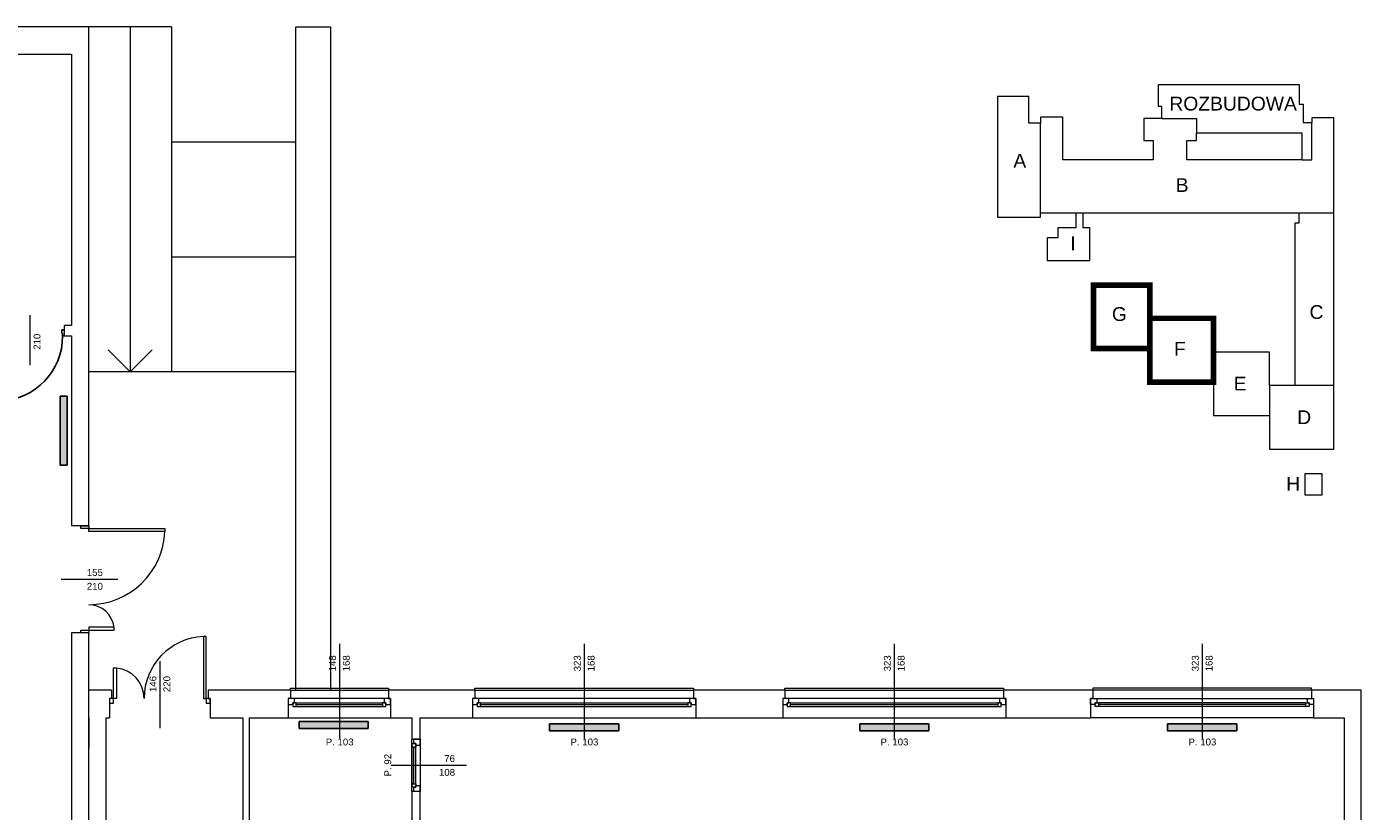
# Model space of a CAD drawing. Header units: millimetres. Extents: x 12683 to 90307, y 30842 to 62253.
# Tile 145 of 152: x 61210 to 63143, y 58929 to 60065. Entities that reach past the tile are written whole.
import ezdxf

# ---------------------------------------------------------------- set-up
doc = ezdxf.new("R2010")
doc.units = ezdxf.units.MM
doc.header["$LTSCALE"] = 0.6
doc.layers.add('zzz_podklady_drzwi', color=252, linetype='Continuous')
doc.layers.add('zzz_podklady_grzejniki_ist', color=252, linetype='Continuous')
for name, color, linetype, lineweight in [('zzz_podklady_drzwi_opisy', 252, 'Continuous', 15), ('zzz_podklady_okna_opisy', 252, 'Continuous', 15), ('zzz_podklady_sciany', 252, 'Continuous', 15), ('zzzz_podklady_schemat', 252, 'Continuous', 15)]:
    doc.layers.add(name, color=color, linetype=linetype, lineweight=lineweight)
doc.styles.add('GENERATED_STYLE_1', font='ARIAL.TTF')

msp = doc.modelspace()

# ---------------------------------------------------------------- hatches: boundary and pattern name
at = {"layer": 'zzz_podklady_grzejniki_ist'}
for points in [[(61258.2, 59430.3), (61268.2, 59430.3), (61268.2, 59530.3), (61258.2, 59530.3)], [(61704.3, 59049.1), (61704.3, 59059.1), (61604.3, 59059.1), (61604.3, 59049.1)], [(61967, 59055.4), (61967, 59045.4), (62067, 59045.4), (62067, 59055.4)], [(62416, 59055.4), (62416, 59045.4), (62516, 59045.4), (62516, 59055.4)], [(62862, 59055.4), (62862, 59045.4), (62962, 59045.4), (62962, 59055.4)]]:
    msp.add_hatch(color=256, dxfattribs=at).paths.add_polyline_path(points, flags=0)

# ---------------------------------------------------------------- linework, layer by layer
at = {"layer": 'zzz_podklady_drzwi'}
for p, q in [((61264.5, 59626.4), (61260.5, 59626.4)), ((61260.5, 59626.4), (61260.5, 59621.4)), ((61260.5, 59621.4), (61261.7, 59621.4)), ((61261.7, 59621.4), (61261.7, 59617.4)), ((61261.7, 59617.4), (61264.5, 59617.4))]:
    msp.add_line(p, q, dxfattribs=at)
msp.add_arc((61167.3, 59617.4), 94.4, 272.4285, 0, dxfattribs=at)
at = {"layer": 'zzz_podklady_drzwi_opisy'}
msp.add_line((61214.5, 59575.3), (61214.5, 59647.4), dxfattribs=at)
at = {"layer": 'zzz_podklady_grzejniki_ist'}
for p, q in [((61258.2, 59530.3), (61268.2, 59530.3)), ((61258.2, 59530.3), (61258.2, 59430.3)), ((61268.2, 59530.3), (61268.2, 59430.3)), ((61268.2, 59430.3), (61258.2, 59430.3)), ((61604.3, 59049.1), (61604.3, 59059.1)), ((61604.3, 59059.1), (61704.3, 59059.1)), ((61704.3, 59059.1), (61704.3, 59049.1)), ((61967, 59045.4), (61967, 59055.4)), ((62067, 59055.4), (61967, 59055.4)), ((62067, 59055.4), (62067, 59045.4)), ((62416, 59045.4), (62416, 59055.4)), ((62516, 59055.4), (62416, 59055.4)), ((62516, 59055.4), (62516, 59045.4)), ((62862, 59045.4), (62862, 59055.4)), ((62962, 59055.4), (62862, 59055.4)), ((62962, 59055.4), (62962, 59045.4)), ((61604.3, 59049.1), (61704.3, 59049.1)), ((62067, 59045.4), (61967, 59045.4)), ((62516, 59045.4), (62416, 59045.4)), ((62962, 59045.4), (62862, 59045.4))]:
    msp.add_line(p, q, dxfattribs=at)
at = {"layer": 'zzz_podklady_okna_opisy'}
for p, q in [((61341.6, 59264.9), (61259.5, 59264.9)), ((61402.5, 59146.6), (61402.5, 59049.4))]:
    msp.add_line(p, q, dxfattribs=at)
at = {"layer": 'zzz_podklady_sciany'}
for p, q in [((61299.5, 60065.4), (61191.4, 60065.4)), ((61299.5, 59342.4), (61299.5, 60065.4)), ((61419.5, 60065.4), (61299.5, 60065.4)), ((61359.5, 60065.4), (61359.5, 59565.4)), ((61419.5, 60065.4), (61419.5, 59565.4)), ((61599.5, 59104.4), (61599.5, 60065.4)), ((61599.5, 60065.4), (61649.5, 60065.4)), ((61649.5, 60065.4), (61649.5, 59104.4)), ((61194.4, 60025.4), (61274.5, 60025.4)), ((61274.5, 60025.4), (61274.5, 59632.4)), ((61419.5, 59898.7), (61599.5, 59898.7)), ((61419.5, 59732.1), (61599.5, 59732.1)), ((61264.5, 59626.4), (61264.5, 59632.4)), ((61274.5, 59632.4), (61264.5, 59632.4)), ((61264.5, 59617.4), (61264.5, 59626.4)), ((61264.5, 59617.4), (61264.5, 59626.4)), ((61264.5, 59617.4), (61264.5, 59626.4)), ((61264.5, 59617.4), (61274.5, 59617.4)), ((61274.5, 59617.4), (61274.5, 59342.4)), ((61359.5, 59565.4), (61327.5, 59597.4)), ((61359.5, 59565.4), (61391.5, 59597.4)), ((61599.5, 59565.4), (61299.5, 59565.4)), ((61288, 59342.4), (61274.5, 59342.4)), ((61299.5, 59342.4), (61288, 59342.4)), ((61288, 59338.4), (61288, 59342.4)), ((61288, 59342.4), (61299.5, 59342.4)), ((61299.5, 59342.4), (61288, 59342.4)), ((61299.5, 59342.4), (61299.5, 59338.4)), ((61299.5, 59338.4), (61288, 59338.4)), ((61299.5, 59338.4), (61409.8, 59338.4)), ((61299.5, 59334.4), (61299.5, 59338.4)), ((61409.8, 59334.4), (61299.5, 59334.4)), ((61409.8, 59338.4), (61409.8, 59334.4)), ((61288, 59187.4), (61274.5, 59187.4)), ((61274.5, 59187.4), (61274.5, 58269.4)), ((61288, 59187.4), (61288, 59191.4)), ((61288, 59191.4), (61299.5, 59191.4)), ((61299.5, 59187.4), (61288, 59187.4)), ((61299.5, 59187.4), (61288, 59187.4)), ((61299.5, 59187.4), (61288, 59187.4)), ((61336.3, 59195.4), (61299.5, 59195.4)), ((61299.5, 59195.4), (61299.5, 59191.4)), ((61299.5, 59191.4), (61336.3, 59191.4)), ((61299.5, 59191.4), (61299.5, 59187.4)), ((61299.5, 59104.4), (61299.5, 59187.4)), ((61336.3, 59191.4), (61336.3, 59195.4)), ((61469.5, 59182.2), (61465.5, 59182.2)), ((61465.5, 59182.2), (61465.5, 59092.4)), ((61469.5, 59092.4), (61469.5, 59182.2)), ((61335.5, 59092.4), (61335.5, 59136.6)), ((61335.5, 59136.6), (61339.5, 59136.6)), ((61339.5, 59136.6), (61339.5, 59092.4)), ((61591.5, 59104.4), (61591.5, 59107.4)), ((61591.5, 59107.4), (61733.5, 59107.4)), ((61733.5, 59107.4), (61733.5, 59104.4)), ((61858.5, 59104.4), (61858.5, 59107.4)), ((61858.5, 59107.4), (62175.5, 59107.4)), ((62175.5, 59107.4), (62175.5, 59104.4)), ((62307.5, 59104.4), (62307.5, 59107.4)), ((62307.5, 59107.4), (62624.5, 59107.4)), ((62624.5, 59107.4), (62624.5, 59104.4)), ((63070.5, 59107.4), (62753.5, 59107.4)), ((62753.5, 59107.4), (62753.5, 59104.4)), ((63070.5, 59104.4), (63070.5, 59107.4)), ((61332.5, 59104.4), (61299.5, 59104.4)), ((61299.5, 59064.4), (61299.5, 59104.4)), ((61299.5, 59064.4), (61299.5, 59104.4)), ((61332.5, 59092.4), (61329.5, 59092.4)), ((61329.5, 59092.4), (61329.5, 59085.4)), ((61335.5, 59092.4), (61329.5, 59092.4)), ((61329.5, 59092.4), (61329.5, 59085.4)), ((61329.5, 59092.4), (61329.5, 59085.4)), ((61332.5, 59092.4), (61329.5, 59092.4)), ((61332.5, 59104.4), (61332.5, 59092.4)), ((61339.5, 59092.4), (61335.5, 59092.4)), ((61335.5, 59085.4), (61335.5, 59092.4)), ((61465.5, 59092.4), (61469.5, 59092.4)), ((61475.5, 59092.4), (61469.5, 59092.4)), ((61469.5, 59092.4), (61469.5, 59085.4)), ((61472.5, 59104.4), (61472.5, 59092.4)), ((61591.5, 59104.4), (61472.5, 59104.4)), ((61472.5, 59092.4), (61475.5, 59092.4)), ((61472.5, 59092.4), (61475.5, 59092.4)), ((61475.5, 59092.4), (61475.5, 59085.4)), ((61475.5, 59085.4), (61475.5, 59092.4)), ((61475.5, 59092.4), (61475.5, 59085.4)), ((61591.5, 59092.4), (61588.5, 59092.4)), ((61588.5, 59092.4), (61588.5, 59083.4)), ((61591.5, 59104.4), (61591.5, 59092.4)), ((61591.5, 59104.4), (61733.5, 59104.4)), ((61733.5, 59104.4), (61733.5, 59092.4)), ((61858.5, 59104.4), (61733.5, 59104.4)), ((61733.5, 59092.4), (61736.5, 59092.4)), ((61736.5, 59092.4), (61736.5, 59083.4)), ((61858.5, 59092.4), (61855.5, 59092.4)), ((61855.5, 59092.4), (61855.5, 59083.4)), ((61858.5, 59104.4), (61858.5, 59092.4)), ((61858.5, 59104.4), (62175.5, 59104.4)), ((62175.5, 59104.4), (62175.5, 59092.4)), ((62307.5, 59104.4), (62175.5, 59104.4)), ((62175.5, 59092.4), (62178.5, 59092.4)), ((62178.5, 59092.4), (62178.5, 59083.4)), ((62307.5, 59092.4), (62304.5, 59092.4)), ((62304.5, 59092.4), (62304.5, 59083.4)), ((62307.5, 59104.4), (62307.5, 59092.4)), ((62307.5, 59104.4), (62624.5, 59104.4)), ((62624.5, 59104.4), (62624.5, 59092.4)), ((62753.5, 59104.4), (62624.5, 59104.4)), ((62624.5, 59092.4), (62627.5, 59092.4)), ((62627.5, 59092.4), (62627.5, 59083.4)), ((62753.5, 59092.4), (62750.5, 59092.4)), ((62750.5, 59092.4), (62750.5, 59083.4)), ((62753.5, 59104.4), (62753.5, 59092.4)), ((63070.5, 59104.4), (62753.5, 59104.4)), ((63070.5, 59104.4), (63070.5, 59092.4)), ((63142.5, 59104.4), (63070.5, 59104.4)), ((63070.5, 59092.4), (63073.5, 59092.4)), ((63073.5, 59092.4), (63073.5, 59083.4)), ((63142.5, 58306.4), (63142.5, 59104.4)), ((61329.5, 59085.4), (61329.5, 59064.4)), ((61329.5, 59085.4), (61335.5, 59085.4)), ((61469.5, 59085.4), (61475.5, 59085.4)), ((61475.5, 59085.4), (61475.5, 59064.4)), ((61588.5, 59083.4), (61588.5, 59064.4)), ((61736.5, 59083.4), (61736.5, 59064.4)), ((61855.5, 59083.4), (61855.5, 59064.4)), ((62178.5, 59083.4), (62178.5, 59064.4)), ((62304.5, 59083.4), (62304.5, 59064.4)), ((62627.5, 59083.4), (62627.5, 59064.4)), ((62750.5, 59083.4), (62750.5, 59064.4)), ((63073.5, 59083.4), (63073.5, 59064.4)), ((61299.5, 58269.4), (61299.5, 59064.4)), ((61299.5, 59064.4), (61299.5, 59020.4)), ((61299.5, 58269.4), (61299.5, 59064.4)), ((61299.5, 59064.4), (61299.5, 59020.4)), ((61324.5, 59064.4), (61329.5, 59064.4)), ((61324.5, 58269.4), (61324.5, 59064.4)), ((61475.5, 59064.4), (61522.5, 59064.4)), ((61522.5, 59064.4), (61522.5, 58646.4)), ((61532.5, 59064.4), (61588.5, 59064.4)), ((61532.5, 58646.4), (61532.5, 59064.4)), ((61588.5, 59064.4), (61736.5, 59064.4)), ((61588.5, 59064.4), (61736.5, 59064.4)), ((61736.5, 59064.4), (61767.5, 59064.4)), ((61767.5, 59064.4), (61767.5, 59033.4)), ((61779.5, 59064.4), (61855.5, 59064.4)), ((61779.5, 59033.4), (61779.5, 59064.4)), ((61855.5, 59064.4), (62178.5, 59064.4)), ((61855.5, 59064.4), (62178.5, 59064.4)), ((62178.5, 59064.4), (62304.5, 59064.4)), ((62304.5, 59064.4), (62627.5, 59064.4)), ((62304.5, 59064.4), (62627.5, 59064.4)), ((62627.5, 59064.4), (62750.5, 59064.4)), ((63073.5, 59064.4), (62750.5, 59064.4)), ((63073.5, 59064.4), (62750.5, 59064.4)), ((63073.5, 59064.4), (63117.5, 59064.4)), ((63117.5, 59064.4), (63117.5, 58496.4)), ((61770.5, 59033.4), (61767.5, 59033.4)), ((61767.5, 58957.4), (61767.5, 59033.4)), ((61779.5, 59033.4), (61770.5, 59033.4)), ((61779.5, 58957.4), (61779.5, 59033.4)), ((61770.5, 58957.4), (61767.5, 58957.4)), ((61767.5, 58957.4), (61767.5, 58496.4)), ((61779.5, 58957.4), (61770.5, 58957.4)), ((61779.5, 58496.4), (61779.5, 58957.4))]:
    msp.add_line(p, q, dxfattribs=at)
for centre, radius, start, end in [((61299.5, 59338.4), 110.2, 270, 357.9222), ((61299.5, 59191.4), 36.8, 6.2118, 90), ((61469.5, 59092.4), 89.8, 92.551, 180), ((61335.5, 59092.4), 44.2, 0, 84.8313)]:
    msp.add_arc(centre, radius, start, end, dxfattribs=at)
at = {"layer": 'zzzz_podklady_schemat'}
for points in [[(62853.4, 59932.3), (62853.4, 59950), (62848.9, 59950), (62848.9, 59981.7), (63052.3, 59981.7), (63052.3, 59953.2), (63058.3, 59953.2), (63058.3, 59926.7), (63070.9, 59926.7)], [(62853.4, 59932.3), (62827.4, 59932.2), (62827.4, 59900.8), (62841, 59900.8), (62841, 59872.5), (62710.3, 59872.5), (62710.3, 59934.2), (62677.8, 59934.2), (62677.8, 59925.8)], [(62677.9, 59795.6), (62677.9, 59925.8)], [(62853.4, 59932.3), (62903.6, 59932.3), (62903.6, 59911)], [(63056.9, 59872.5), (63070.9, 59872.5), (63070.9, 59926.7)], [(63102.5, 59795.6), (63102.5, 59933.2), (63070.9, 59933.2), (63070.9, 59926.7)], [(63056.9, 59872.5), (62889.8, 59872.5), (62889.8, 59900.8), (62903.6, 59900.8), (62903.6, 59911)], [(63056.9, 59872.5), (63056.9, 59911), (62903.6, 59911)], [(62677.9, 59795.6), (63052.2, 59795.6)], [(62729.1, 59795.6), (62729.1, 59774), (62703.1, 59774), (62703.1, 59759.5), (62687.5, 59759.5), (62687.5, 59726.7), (62749.2, 59726.7), (62749.2, 59774), (62739.6, 59774), (62739.8, 59795.6)], [(63052.2, 59795.6), (63052.2, 59780.9), (63046.3, 59780.9), (63046.3, 59545.5)], [(63052.2, 59795.6), (63102.5, 59795.6)], [(63102.5, 59545.5), (63102.5, 59795.6)], [(62836.3, 59642.9), (62836.3, 59691), (62754.7, 59691), (62754.7, 59599.2), (62836.3, 59599.2)], [(62928.4, 59550.5), (62928.4, 59642.9), (62836.3, 59642.9), (62836.3, 59550.5), (62928.4, 59550.5)], [(63009.7, 59545.5), (63009.7, 59594.2), (62928.4, 59594.2)], [(62928.4, 59550.5), (62928.4, 59502.2), (63009.7, 59502.2)], [(63102.5, 59453.5), (63102.5, 59545.5), (63009.7, 59545.5), (63009.7, 59453.5), (63102.5, 59453.5)], [(63061.1, 59418.2), (63085.1, 59418.2), (63085.1, 59386.8), (63061.1, 59386.8), (63061.1, 59418.2)]]:
    msp.add_lwpolyline(points, dxfattribs=at)
msp.add_lwpolyline([(62677.8, 59925.8), (62661, 59925.8), (62661, 59964.1), (62615.7, 59964.1), (62615.7, 59789.6), (62677.9, 59789.6), (62677.9, 59925.8)], close=True, dxfattribs=at)
at = {"layer": 'zzzz_podklady_schemat', "const_width": 8}
for points in [[(62754.7, 59691), (62836.3, 59691), (62836.3, 59599.2), (62754.7, 59599.2), (62754.7, 59691)], [(62836.3, 59642.9), (62928.4, 59642.9), (62928.4, 59550.5), (62836.3, 59550.5)]]:
    msp.add_lwpolyline(points, close=True, dxfattribs=at)

# ---------------------------------------------------------------- texts
at = {"layer": 'zzz_podklady_drzwi_opisy', "char_height": 10, "attachment_point": 7, "rotation": 90, "style": 'GENERATED_STYLE_1'}
for s, insert in [('{210}', (61229.7, 59597.4)), ('{P. 92}', (61737.7, 58979.4))]:
    msp.add_mtext(s, dxfattribs=dict(at, insert=insert))
at = {"layer": 'zzz_podklady_drzwi_opisy', "char_height": 10, "attachment_point": 7, "style": 'GENERATED_STYLE_1'}
for s, insert in [('{76}', (61814.3, 59000.2)), ('{108}', (61806.7, 58980.2))]:
    msp.add_mtext(s, dxfattribs=dict(at, insert=insert))
at = {"layer": 'zzz_podklady_okna_opisy', "char_height": 10, "attachment_point": 7, "style": 'GENERATED_STYLE_1'}
for s, insert in [('{155}', (61296.7, 59269.7)), ('{210}', (61296.7, 59249.7)), ('{P. 103}', (61642.7, 59024.2)), ('{P. 103}', (61997.2, 59024.2)), ('{P. 103}', (62446.2, 59024.2)), ('{P. 103}', (62892.2, 59024.2))]:
    msp.add_mtext(s, dxfattribs=dict(at, insert=insert))
at = {"layer": 'zzz_podklady_okna_opisy', "char_height": 10, "attachment_point": 7, "rotation": 90, "style": 'GENERATED_STYLE_1'}
for s, insert in [('{148}', (61657.7, 59131.6)), ('{168}', (61677.7, 59131.6)), ('{323}', (62012.2, 59131.6)), ('{168}', (62032.2, 59131.6)), ('{323}', (62461.2, 59131.6)), ('{168}', (62481.2, 59131.6)), ('{323}', (62907.2, 59131.6)), ('{168}', (62927.2, 59131.6)), ('{146}', (61397.7, 59101.6)), ('{220}', (61417.7, 59101.6))]:
    msp.add_mtext(s, dxfattribs=dict(at, insert=insert))
at = {"layer": 'zzzz_podklady_schemat', "char_height": 20, "attachment_point": 1, "style": 'GENERATED_STYLE_1'}
for s, insert in [('ROZBUDOWA', (62864.5, 59964)), ('{A}', (62638.6, 59881.1)), ('{B}', (62873.7, 59846)), ('{I}', (62721, 59761.7)), ('{G}', (62781.3, 59659.2)), ('{C}', (63067.5, 59662.1)), ('{F}', (62871.3, 59608.8)), ('{E}', (62957.7, 59558.5)), ('D', (63049.7, 59509.7)), ('H', (63033.7, 59413.3))]:
    msp.add_mtext(s, dxfattribs=dict(at, insert=insert))

# ---------------------------------------------------------------- next in the draw order: wipeouts: each hides what was drawn before it
at = {"ltscale": 5132.376353}
msp.add_wipeout([(61725, 59080.9), (61725, 59085.9), (61727.5, 59085.9), (61727.5, 59092.4), (61597.5, 59092.4), (61597.5, 59085.9), (61600, 59085.9), (61600, 59080.9)], dxfattribs=at).dxf.layer = 'zzz_podklady_sciany'
at = {"ltscale": 12112.456041}
for points in [[(62167, 59080.9), (62167, 59085.9), (62169.5, 59085.9), (62169.5, 59092.4), (61864.5, 59092.4), (61864.5, 59085.9), (61867, 59085.9), (61867, 59080.9)], [(62616, 59080.9), (62616, 59085.9), (62618.5, 59085.9), (62618.5, 59092.4), (62313.5, 59092.4), (62313.5, 59085.9), (62316, 59085.9), (62316, 59080.9)], [(62762, 59080.9), (62762, 59085.9), (62759.5, 59085.9), (62759.5, 59092.4), (63064.5, 59092.4), (63064.5, 59085.9), (63062, 59085.9), (63062, 59080.9)]]:
    msp.add_wipeout(points, dxfattribs=at).dxf.layer = 'zzz_podklady_sciany'
at = {"ltscale": 2296.258417}
msp.add_wipeout([(61768, 59021.9), (61773, 59021.9), (61773, 59024.4), (61779.5, 59024.4), (61779.5, 58966.4), (61773, 58966.4), (61773, 58968.9), (61768, 58968.9)], dxfattribs=at).dxf.layer = 'zzz_podklady_sciany'

# ---------------------------------------------------------------- next in the draw order: linework, layer by layer
at = {"layer": 'zzz_podklady_drzwi_opisy'}
msp.add_line((61846.6, 58995.4), (61737.5, 58995.4), dxfattribs=at)
at = {"layer": 'zzz_podklady_okna_opisy'}
for p, q in [((61662.5, 59171.6), (61662.5, 59034.4)), ((62017, 59171.6), (62017, 59034.4)), ((62466, 59171.6), (62466, 59034.4)), ((62912, 59171.6), (62912, 59034.4))]:
    msp.add_line(p, q, dxfattribs=at)
at = {"layer": 'zzz_podklady_sciany'}
for p, q in [((61597.5, 59092.4), (61588.5, 59092.4)), ((61588.5, 59092.4), (61588.5, 59083.4)), ((61588.5, 59092.4), (61588.5, 59083.4)), ((61591.5, 59092.4), (61588.5, 59092.4)), ((61597.5, 59085.9), (61597.5, 59092.4)), ((61727.5, 59092.4), (61597.5, 59092.4)), ((61736.5, 59092.4), (61727.5, 59092.4)), ((61727.5, 59092.4), (61727.5, 59085.9)), ((61733.5, 59092.4), (61736.5, 59092.4)), ((61736.5, 59083.4), (61736.5, 59092.4)), ((61736.5, 59092.4), (61736.5, 59083.4)), ((61864.5, 59092.4), (61855.5, 59092.4)), ((61855.5, 59092.4), (61855.5, 59083.4)), ((61855.5, 59092.4), (61855.5, 59083.4)), ((61858.5, 59092.4), (61855.5, 59092.4)), ((61864.5, 59085.9), (61864.5, 59092.4)), ((62169.5, 59092.4), (61864.5, 59092.4)), ((62178.5, 59092.4), (62169.5, 59092.4)), ((62169.5, 59092.4), (62169.5, 59085.9)), ((62175.5, 59092.4), (62178.5, 59092.4)), ((62178.5, 59083.4), (62178.5, 59092.4)), ((62178.5, 59092.4), (62178.5, 59083.4)), ((62313.5, 59092.4), (62304.5, 59092.4)), ((62304.5, 59092.4), (62304.5, 59083.4)), ((62304.5, 59092.4), (62304.5, 59083.4)), ((62307.5, 59092.4), (62304.5, 59092.4)), ((62313.5, 59085.9), (62313.5, 59092.4)), ((62618.5, 59092.4), (62313.5, 59092.4)), ((62627.5, 59092.4), (62618.5, 59092.4)), ((62618.5, 59092.4), (62618.5, 59085.9)), ((62624.5, 59092.4), (62627.5, 59092.4)), ((62627.5, 59083.4), (62627.5, 59092.4)), ((62627.5, 59092.4), (62627.5, 59083.4)), ((62750.5, 59092.4), (62759.5, 59092.4)), ((62750.5, 59083.4), (62750.5, 59092.4)), ((62750.5, 59092.4), (62750.5, 59083.4)), ((62753.5, 59092.4), (62750.5, 59092.4)), ((62759.5, 59092.4), (62759.5, 59085.9)), ((62759.5, 59092.4), (63064.5, 59092.4)), ((63064.5, 59085.9), (63064.5, 59092.4)), ((63064.5, 59092.4), (63073.5, 59092.4)), ((63070.5, 59092.4), (63073.5, 59092.4)), ((63073.5, 59092.4), (63073.5, 59083.4)), ((63073.5, 59092.4), (63073.5, 59083.4)), ((61588.5, 59083.4), (61595, 59083.4)), ((61595, 59083.4), (61595, 59085.9)), ((61595, 59085.9), (61597.5, 59085.9)), ((61600, 59085.9), (61595, 59085.9)), ((61595, 59085.9), (61595, 59080.9)), ((61595, 59080.9), (61600, 59080.9)), ((61600, 59085.9), (61725, 59085.9)), ((61600, 59080.9), (61600, 59085.9)), ((61600, 59083.4), (61725, 59083.4)), ((61600, 59080.9), (61725, 59080.9)), ((61600, 59080.9), (61725, 59080.9)), ((61730, 59085.9), (61725, 59085.9)), ((61725, 59085.9), (61725, 59080.9)), ((61725, 59080.9), (61730, 59080.9)), ((61727.5, 59085.9), (61730, 59085.9)), ((61730, 59085.9), (61730, 59083.4)), ((61730, 59080.9), (61730, 59085.9)), ((61730, 59083.4), (61736.5, 59083.4)), ((61855.5, 59083.4), (61862, 59083.4)), ((61862, 59083.4), (61862, 59085.9)), ((61862, 59085.9), (61864.5, 59085.9)), ((61867, 59085.9), (61862, 59085.9)), ((61862, 59085.9), (61862, 59080.9)), ((61862, 59080.9), (61867, 59080.9)), ((61867, 59085.9), (62167, 59085.9)), ((61867, 59080.9), (61867, 59085.9)), ((61867, 59083.4), (62167, 59083.4)), ((61867, 59080.9), (62167, 59080.9)), ((61867, 59080.9), (62167, 59080.9)), ((62172, 59085.9), (62167, 59085.9)), ((62167, 59085.9), (62167, 59080.9)), ((62167, 59080.9), (62172, 59080.9)), ((62169.5, 59085.9), (62172, 59085.9)), ((62172, 59085.9), (62172, 59083.4)), ((62172, 59080.9), (62172, 59085.9)), ((62172, 59083.4), (62178.5, 59083.4)), ((62304.5, 59083.4), (62311, 59083.4)), ((62311, 59083.4), (62311, 59085.9)), ((62311, 59085.9), (62313.5, 59085.9)), ((62316, 59085.9), (62311, 59085.9)), ((62311, 59085.9), (62311, 59080.9)), ((62311, 59080.9), (62316, 59080.9)), ((62316, 59085.9), (62616, 59085.9)), ((62316, 59080.9), (62316, 59085.9)), ((62316, 59083.4), (62616, 59083.4)), ((62316, 59080.9), (62616, 59080.9)), ((62316, 59080.9), (62616, 59080.9)), ((62621, 59085.9), (62616, 59085.9)), ((62616, 59085.9), (62616, 59080.9)), ((62616, 59080.9), (62621, 59080.9)), ((62618.5, 59085.9), (62621, 59085.9)), ((62621, 59085.9), (62621, 59083.4)), ((62621, 59080.9), (62621, 59085.9)), ((62621, 59083.4), (62627.5, 59083.4)), ((62757, 59083.4), (62750.5, 59083.4)), ((62759.5, 59085.9), (62757, 59085.9)), ((62757, 59085.9), (62757, 59083.4)), ((62757, 59085.9), (62762, 59085.9)), ((62757, 59080.9), (62757, 59085.9)), ((62762, 59080.9), (62757, 59080.9)), ((63062, 59085.9), (62762, 59085.9)), ((62762, 59085.9), (62762, 59080.9)), ((63062, 59083.4), (62762, 59083.4)), ((63062, 59080.9), (62762, 59080.9)), ((63062, 59080.9), (62762, 59080.9)), ((63062, 59080.9), (63062, 59085.9)), ((63062, 59085.9), (63067, 59085.9)), ((63067, 59080.9), (63062, 59080.9)), ((63067, 59085.9), (63064.5, 59085.9)), ((63067, 59083.4), (63067, 59085.9)), ((63067, 59085.9), (63067, 59080.9)), ((63073.5, 59083.4), (63067, 59083.4)), ((61770.5, 59026.9), (61770.5, 59033.4)), ((61770.5, 59033.4), (61779.5, 59033.4)), ((61779.5, 59033.4), (61770.5, 59033.4)), ((61779.5, 59033.4), (61779.5, 59024.4)), ((61768, 59021.9), (61768, 59026.9)), ((61768, 59026.9), (61773, 59026.9)), ((61768, 58968.9), (61768, 59021.9)), ((61768, 58968.9), (61768, 59021.9)), ((61773, 59021.9), (61768, 59021.9)), ((61773, 59026.9), (61770.5, 59026.9)), ((61770.5, 58968.9), (61770.5, 59021.9)), ((61773, 59024.4), (61773, 59026.9)), ((61773, 59026.9), (61773, 59021.9)), ((61779.5, 59024.4), (61773, 59024.4)), ((61773, 58968.9), (61773, 59021.9)), ((61779.5, 59024.4), (61779.5, 58966.4)), ((61768, 58963.9), (61768, 58968.9)), ((61768, 58968.9), (61773, 58968.9)), ((61773, 58963.9), (61768, 58963.9)), ((61770.5, 58957.4), (61770.5, 58963.9)), ((61770.5, 58963.9), (61773, 58963.9)), ((61779.5, 58957.4), (61770.5, 58957.4)), ((61779.5, 58957.4), (61770.5, 58957.4)), ((61773, 58968.9), (61773, 58963.9)), ((61773, 58963.9), (61773, 58966.4)), ((61773, 58966.4), (61779.5, 58966.4)), ((61779.5, 58966.4), (61779.5, 58957.4))]:
    msp.add_line(p, q, dxfattribs=at)

doc.saveas('drawing.dxf')
